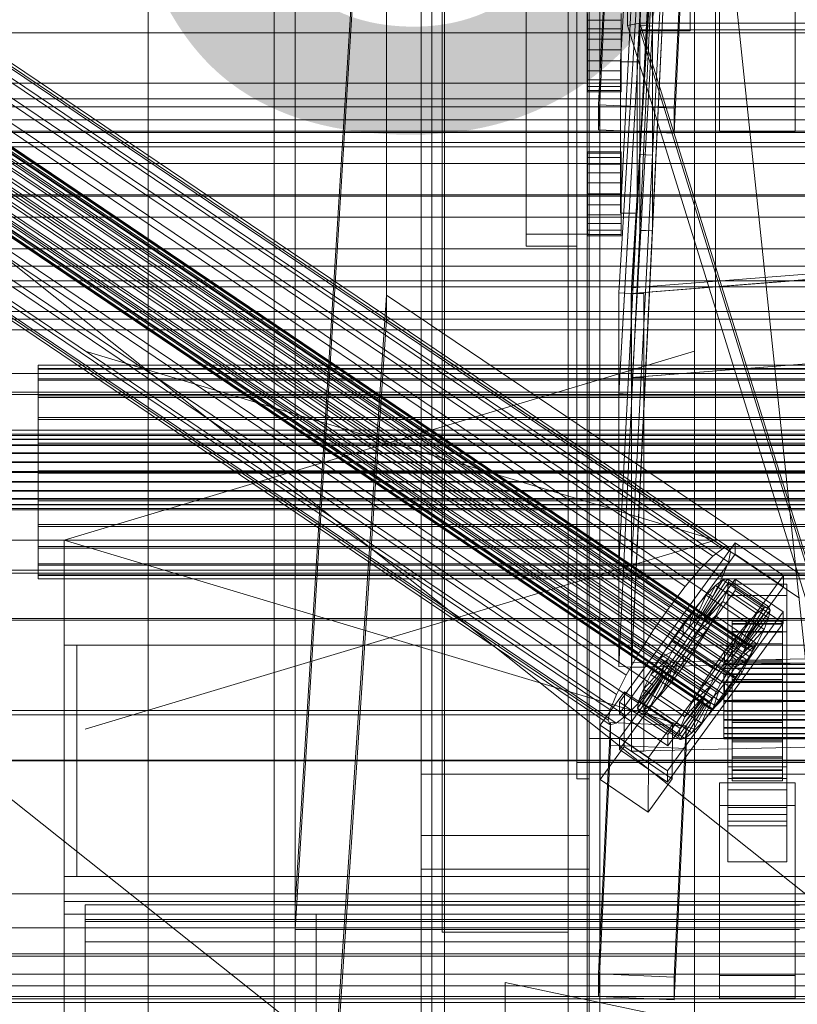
# Model space of a CAD drawing. Header units: millimetres. Extents: x -2233 to 61924, y -68080 to 6847.
# Tile 52 of 256: x -316 to -130, y -35410 to -35176. Entities that reach past the tile are written whole.
import ezdxf

# ---------------------------------------------------------------- set-up
doc = ezdxf.new("R2010")
doc.units = ezdxf.units.MM
for name, color, linetype, lineweight in [('COTAS_O', 1, 'Continuous', 0), ('COTAS_P', 1, 'Continuous', 0), ('frontal_bajante_movil', 7, 'Continuous', 0), ('frontal_briquetadora', 7, 'Continuous', 0), ('frontal_C01', 7, 'Continuous', 0), ('frontal_C02', 7, 'Continuous', 0), ('frontal_C03', 7, 'Continuous', 0), ('frontal_C05', 7, 'Continuous', 0), ('frontal_mix-C02', 7, 'Continuous', 0), ('frontal_secador', 7, 'Continuous', 0)]:
    doc.layers.add(name, color=color, linetype=linetype, lineweight=lineweight)
doc.dimstyles.new('R19_100', dxfattribs={"dimtxt": 250, "dimasz": 150, "dimexe": 150, "dimexo": 80, "dimgap": 100, "dimtad": 1, "dimtih": 1, "dimtoh": 1, "dimdsep": 46, "dimcen": 0.09, "dimadec": 0, "dimazin": 0, "dimtfac": 1, "dimtdec": 4, "dimtofl": 0, "dimtmove": 0, "dimatfit": 3, "dimfxl": 1, "dimtolj": 1, "dimtzin": 0, "dimarcsym": 0})

# ---------------------------------------------------------------- blocks, each defined once
blk = doc.blocks.new('DIM_R27_48')
at = {"layer": 'COTAS_P'}
for p, q in [((-1750, -34600), (-1600, -34555)), ((2600, -34600), (2450, -34555)), ((-1750, -35500), (-1750, -34600)), ((-1750, -34600), (2600, -34600)), ((-1750, -34600), (-1600, -34645)), ((2600, -34600), (2450, -34645)), ((2600, -35500), (2600, -34600))]:
    blk.add_line(p, q, dxfattribs=at)
blk.add_text('4350 P', height=250, dxfattribs=at).set_placement((425, -34500))
blk = doc.blocks.new('DIM_R27_50')
at = {"layer": 'COTAS_P'}
for p, q in [((1705.78, -34504.95), (1551.9, -34475.9)), ((-194.22, -34704.95), (1705.78, -34504.95)), ((1705.78, -34504.95), (1561.32, -34565.4)), ((1800, -35400), (1705.78, -34504.95)), ((-194.22, -34704.95), (-49.75, -34644.49)), ((-100, -35600), (-194.22, -34704.95)), ((-194.22, -34704.95), (-40.33, -34734))]:
    blk.add_line(p, q, dxfattribs=at)
blk.add_text('1910.5 P', height=250, rotation=6.009, dxfattribs=at).set_placement((745.32, -34505.49))
blk = doc.blocks.new('DIM_R27_54')
at = {"layer": 'COTAS_O'}
for p, q in [((-1850, -34600), (-1850, -35300)), ((-150, -34600), (-150, -35300)), ((-1850, -35300), (-1700, -35255)), ((-150, -35300), (-300, -35255)), ((-150, -35300), (-1850, -35300)), ((-1850, -35300), (-1700, -35345)), ((-150, -35300), (-300, -35345))]:
    blk.add_line(p, q, dxfattribs=at)
blk.add_text('1700 O', height=250, rotation=180, dxfattribs=at).set_placement((-1000, -35400))
blk = doc.blocks.new('DIM_R27_58')
at = {"layer": 'COTAS_O'}
for p, q in [((-1480, -35300), (-1330, -35255)), ((490, -35300), (340, -35255)), ((-1480, -36000), (-1480, -35300)), ((-1480, -35300), (490, -35300)), ((-1480, -35300), (-1330, -35345)), ((490, -35300), (340, -35345)), ((490, -36000), (490, -35300))]:
    blk.add_line(p, q, dxfattribs=at)
blk.add_text('1970 O', height=250, dxfattribs=at).set_placement((-495, -35200))
blk = doc.blocks.new('DIM_R27_60')
at = {"layer": 'COTAS_O'}
for p, q in [((-1400, -35300), (-1250, -35255)), ((1400, -35300), (1250, -35255)), ((-1400, -36000), (-1400, -35300)), ((-1400, -35300), (1400, -35300)), ((-1400, -35300), (-1250, -35345)), ((1400, -35300), (1250, -35345)), ((1400, -36000), (1400, -35300))]:
    blk.add_line(p, q, dxfattribs=at)
blk.add_text('2800 O', height=250, dxfattribs=at).set_placement((0, -35200))
blk = doc.blocks.new('DIM_R27_61')
at = {"layer": 'COTAS_P'}
for p, q in [((-305, -34680), (395, -34680)), ((395, -34680), (350, -34830)), ((395, -36000), (395, -34680)), ((395, -34680), (440, -34830)), ((395, -36000), (350, -35850)), ((395, -36000), (440, -35850)), ((-305, -36000), (395, -36000))]:
    blk.add_line(p, q, dxfattribs=at)
blk.add_text('1320 P', height=250, rotation=90, dxfattribs=at).set_placement((295, -35340))
blk = doc.blocks.new('DIM_R27_62')
at = {"layer": 'COTAS_P'}
for p, q in [((-305, -35300), (-155, -35255)), ((345, -35300), (195, -35255)), ((-305, -36000), (-305, -35300)), ((-305, -35300), (345, -35300)), ((-305, -35300), (-155, -35345)), ((345, -35300), (195, -35345)), ((345, -36000), (345, -35300))]:
    blk.add_line(p, q, dxfattribs=at)
blk.add_text('650 P', height=250, dxfattribs=at).set_placement((20, -35200))

msp = doc.modelspace()

# ---------------------------------------------------------------- linework, layer by layer
at = {"layer": 'frontal_bajante_movil'}
for p, q in [((-195, -35227.232), (-195, -34680)), ((-183, -34680), (-183, -35227.232)), ((-180, -35227.232), (-180, -34680)), ((-195, -34682.819), (-195, -35230.051)), ((-183, -35230.051), (-183, -34682.819)), ((-215, -35355.689), (-215, -34808.457)), ((-185, -34808.457), (-185, -35355.689)), ((-183, -35356.81), (-183, -34809.578)), ((-180, -34809.578), (-180, -35356.81)), ((-215, -34846.045), (-215, -35393.277)), ((-185, -35393.277), (-185, -34846.045)), ((-220, -35775), (-220, -34903.821)), ((-180, -35775), (-180, -34903.821)), ((-170.939, -34903.924), (-170.939, -35177.54)), ((-168, -35176.975), (-168, -34903.359)), ((-168, -34905.239), (-168, -35178.855)), ((-156, -35178.855), (-156, -34905.239)), ((-285, -35775), (-285, -35000)), ((-255, -35775), (-255, -35000)), ((-180, -35347.232), (-180, -35159.121)), ((-183, -35352.87), (-183, -35164.759)), ((-180, -35164.759), (-180, -35352.87)), ((-183, -35167.578), (-183, -35355.689)), ((-168, -35176.975), (-170.939, -35177.54)), ((-170.939, -35177.54), (-82.939, -35460.565)), ((-168, -35176.036), (-168, -35178.855)), ((-80, -35460), (-168, -35176.975)), ((208, -35176.975), (-168, -35176.975)), ((-168, -35178.586), (-168, -35176.975)), ((-156, -35176.036), (-156, -35178.855)), ((-168, -35178.586), (208, -35178.586)), ((-80, -35461.611), (-168, -35178.586)), ((-168, -35178.855), (-156, -35178.855)), ((-183, -35227.232), (-195, -35227.232)), ((-195, -35227.232), (-195, -35230.051)), ((-183, -35227.232), (-183, -35356.81)), ((-183, -35227.232), (-180, -35227.232)), ((-183, -35227.232), (-183, -35230.051)), ((-180, -35356.81), (-180, -35227.232)), ((-195, -35230.051), (-183, -35230.051)), ((-305, -35325), (-302, -35325)), ((-305, -35380), (-305, -35325)), ((-305, -35325), (345, -35325)), ((-305, -35325), (-185, -35325)), ((-302, -35380), (-302, -35325)), ((-185, -35380), (-185, -35325)), ((220, -35347.232), (-180, -35347.232)), ((-180, -35347.232), (-180, -35352.87)), ((223, -35352.87), (-183, -35352.87)), ((-183, -35352.87), (-183, -35355.689)), ((-180, -35352.87), (220, -35352.87)), ((-220, -35355.701), (-220, -35370.259)), ((-220, -35378.259), (-220, -35355.701)), ((-220, -35355.701), (-180, -35355.701)), ((-185, -35355.689), (-215, -35355.689)), ((-215, -35355.689), (-215, -35393.277)), ((-185, -35355.689), (-185, -35393.277)), ((-183, -35355.689), (223, -35355.689)), ((-180, -35370.259), (-180, -35355.701)), ((-180, -35355.701), (-180, -35378.259)), ((-183, -35356.81), (-180, -35356.81)), ((-220, -35370.259), (-220, -35378.259)), ((-220, -35370.259), (-180, -35370.259)), ((-180, -35378.259), (-180, -35370.259)), ((-220, -35378.259), (-180, -35378.259)), ((-220, -35775), (-220, -35378.259)), ((-180, -35775), (-180, -35378.259)), ((-305, -35380), (345, -35380)), ((-305, -35386), (-305, -35380)), ((-305, -35380), (-302, -35380)), ((-305, -35380), (-185, -35380)), ((-305, -35386), (345, -35386)), ((-305, -35389), (-305, -35386)), ((-305, -35389), (345, -35389)), ((-285, -35389), (-245, -35389)), ((-285, -35429), (-285, -35389)), ((-245, -35389), (285, -35389)), ((-245, -35429), (-245, -35389)), ((-215, -35393.277), (-185, -35393.277))]:
    msp.add_line(p, q, dxfattribs=at)
at = {"layer": 'frontal_briquetadora'}
for p, q in [((-674.804, -34950), (340, -35756.525)), ((-720.639, -35041.307), (340, -35884.261))]:
    msp.add_line(p, q, dxfattribs=at)
at = {"layer": 'frontal_C01'}
for p, q in [((-250, -33373.251), (-250, -35948.844)), ((-250, -35953.656), (-250, -33378.064)), ((-228.298, -34979.106), (-228.298, -35241.719)), ((-228.298, -35247.5), (-228.298, -34984.887)), ((-185, -35386.852), (-185, -34985.956)), ((-155, -34985.956), (-155, -35386.852)), ((-185, -34991.348), (-185, -35392.244)), ((-155, -35392.244), (-155, -34991.348)), ((-185, -35463.692), (-185, -35062.328)), ((-155, -35062.328), (-155, -35463.692)), ((-185, -35067.72), (-185, -35469.085)), ((-155, -35469.085), (-155, -35067.72)), ((-332.629, -35177.699), (-148.32, -35302.034)), ((-331.181, -35177.349), (-146.872, -35301.684)), ((-334.938, -35179.464), (-150.629, -35303.799)), ((-330.692, -35178.439), (-146.383, -35302.774)), ((-357.415, -35182.873), (-143.617, -35327.102)), ((-356.348, -35181.789), (-142.549, -35326.017)), ((-355.53, -35181.164), (-141.731, -35325.392)), ((-355.022, -35182.296), (-141.224, -35326.524)), ((-355.017, -35181.04), (-141.218, -35325.268)), ((-354.844, -35181.426), (-141.045, -35325.654)), ((-337.95, -35182.524), (-153.641, -35306.859)), ((-331.197, -35180.894), (-146.887, -35305.229)), ((-358.659, -35184.343), (-144.861, -35328.571)), ((-356.363, -35185.221), (-142.565, -35329.449)), ((-355.541, -35183.59), (-141.742, -35327.818)), ((-332.659, -35184.547), (-148.35, -35308.882)), ((-146.196, -35330.325), (-359.995, -35186.097)), ((-357.434, -35187.076), (-143.635, -35331.305)), ((-341.461, -35186.671), (-157.152, -35311.006)), ((-361.332, -35188.017), (-147.533, -35332.245)), ((-358.68, -35189.031), (-144.881, -35333.259)), ((-334.981, -35189.149), (-150.672, -35313.483)), ((-363.648, -35191.827), (-149.85, -35336.055)), ((-362.578, -35189.971), (-148.779, -35334.199)), ((-360.017, -35190.95), (-146.218, -35335.179)), ((-160.922, -35315.957), (-345.231, -35191.622)), ((-364.471, -35193.457), (-150.672, -35337.686)), ((-362.596, -35194.174), (-148.798, -35338.402)), ((-361.352, -35192.705), (-147.554, -35336.933)), ((-338.003, -35194.386), (-153.694, -35318.72)), ((-365.168, -35195.621), (-151.369, -35339.85)), ((-364.995, -35196.008), (-151.196, -35340.236)), ((-364.989, -35194.752), (-151.191, -35338.98)), ((-364.482, -35195.884), (-150.683, -35340.112)), ((-363.664, -35195.258), (-149.865, -35339.487)), ((-349.002, -35197.04), (-164.693, -35321.375)), ((-341.52, -35199.901), (-157.211, -35324.236)), ((-352.519, -35202.555), (-168.21, -35326.89)), ((430, -35205.382), (-430, -35205.382)), ((-345.291, -35205.319), (-160.982, -35329.653)), ((-355.541, -35207.792), (-171.232, -35332.127)), ((430, -35210.382), (-430, -35210.382)), ((-349.061, -35210.27), (-164.752, -35334.605)), ((-357.863, -35212.394), (-173.554, -35336.729)), ((-352.572, -35214.417), (-168.263, -35338.752)), ((-359.326, -35216.047), (-175.016, -35340.381)), ((-355.584, -35217.477), (-171.275, -35341.812)), ((-359.83, -35218.502), (-175.521, -35342.836)), ((-359.341, -35219.592), (-175.032, -35343.926)), ((-357.893, -35219.242), (-173.584, -35343.577)), ((-228.298, -35241.719), (-250, -35565.195)), ((-130, -35308.031), (-228.298, -35241.719)), ((-228.298, -35241.719), (-228.298, -35247.5)), ((-250, -35570.976), (-228.298, -35247.5)), ((-228.298, -35247.5), (-130, -35313.812)), ((-311.15, -35259.328), (-311.15, -35258.389)), ((-311.15, -35258.389), (-311.15, -35259.18)), ((-311.15, -35258.389), (311.15, -35258.389)), ((-311.15, -35259.18), (-311.15, -35261.649)), ((-311.15, -35259.18), (311.15, -35259.18)), ((-311.15, -35261.933), (-311.15, -35259.328)), ((-311.15, -35259.328), (311.15, -35259.328)), ((430, -35260.382), (-430, -35260.382)), ((-311.15, -35261.649), (-311.15, -35265.626)), ((-311.15, -35261.649), (311.15, -35261.649)), ((-311.15, -35266.029), (-311.15, -35261.933)), ((-311.15, -35261.933), (311.15, -35261.933)), ((430, -35265.382), (-430, -35265.382)), ((-311.15, -35265.626), (-311.15, -35270.841)), ((-311.15, -35265.626), (311.15, -35265.626)), ((-311.15, -35271.334), (-311.15, -35266.029)), ((-311.15, -35266.029), (311.15, -35266.029)), ((-311.15, -35270.841), (-311.15, -35276.939)), ((-311.15, -35270.841), (311.15, -35270.841)), ((-311.15, -35277.488), (-311.15, -35271.334)), ((-311.15, -35271.334), (311.15, -35271.334)), ((-440, -35274.788), (440, -35274.788)), ((-440, -35275.068), (440, -35275.068)), ((-440, -35275.12), (440, -35275.12)), ((-440, -35275.943), (440, -35275.943)), ((-440, -35276.044), (440, -35276.044)), ((-440, -35277.352), (440, -35277.352)), ((-440, -35277.495), (440, -35277.495)), ((-311.15, -35276.939), (-311.15, -35283.503)), ((311.15, -35276.939), (-311.15, -35276.939)), ((-311.15, -35284.071), (-311.15, -35277.488)), ((-311.15, -35277.488), (311.15, -35277.488)), ((-440, -35279.2), (440, -35279.2)), ((-440, -35279.374), (440, -35279.374)), ((440, -35281.36), (-440, -35281.36)), ((-440, -35281.555), (440, -35281.555)), ((-311.15, -35283.503), (-311.15, -35290.086)), ((-311.15, -35283.503), (311.15, -35283.503)), ((-440, -35283.686), (440, -35283.686)), ((-440, -35283.888), (440, -35283.888)), ((-311.15, -35290.635), (-311.15, -35284.071)), ((-311.15, -35284.071), (311.15, -35284.071)), ((-440, -35286.019), (440, -35286.019)), ((-440, -35286.213), (440, -35286.213)), ((-440, -35288.199), (440, -35288.199)), ((-440, -35288.374), (440, -35288.374)), ((-440, -35290.079), (440, -35290.079)), ((-440, -35290.222), (440, -35290.222)), ((-311.15, -35290.086), (-311.15, -35296.24)), ((-311.15, -35290.086), (311.15, -35290.086)), ((-311.15, -35296.732), (-311.15, -35290.635)), ((-311.15, -35290.635), (311.15, -35290.635)), ((-440, -35291.53), (440, -35291.53)), ((-440, -35291.631), (440, -35291.631)), ((-440, -35292.454), (440, -35292.454)), ((-440, -35292.506), (440, -35292.506)), ((-440, -35292.786), (440, -35292.786)), ((-311.15, -35296.24), (-311.15, -35301.545)), ((-311.15, -35296.24), (311.15, -35296.24)), ((-311.15, -35301.947), (-311.15, -35296.732)), ((-311.15, -35296.732), (311.15, -35296.732)), ((-311.15, -35301.545), (-311.15, -35305.64)), ((-311.15, -35301.545), (311.15, -35301.545)), ((-311.15, -35305.925), (-311.15, -35301.947)), ((-311.15, -35301.947), (311.15, -35301.947)), ((-172.809, -35338.517), (-145.277, -35300.663)), ((-150.629, -35303.799), (-148.32, -35302.034)), ((-148.32, -35302.034), (-146.872, -35301.684)), ((-146.872, -35301.684), (-146.383, -35302.774)), ((-145.289, -35303.359), (-145.277, -35300.663)), ((-145.277, -35300.663), (-133.809, -35308.399)), ((-145.289, -35303.359), (-172.821, -35341.213)), ((-153.641, -35306.859), (-150.629, -35303.799)), ((-146.383, -35302.774), (-146.887, -35305.229)), ((-133.821, -35311.095), (-145.289, -35303.359)), ((-311.15, -35305.64), (-311.15, -35308.246)), ((-311.15, -35305.64), (311.15, -35305.64)), ((-311.15, -35308.394), (-311.15, -35305.925)), ((-311.15, -35305.925), (311.15, -35305.925)), ((-157.152, -35311.006), (-153.641, -35306.859)), ((-146.887, -35305.229), (-148.35, -35308.882)), ((-450, -35307.834), (450, -35307.834)), ((-311.15, -35308.246), (-311.15, -35309.185)), ((-311.15, -35308.246), (311.15, -35308.246)), ((-311.15, -35309.185), (-311.15, -35308.394)), ((-311.15, -35308.394), (311.15, -35308.394)), ((-311.15, -35309.185), (311.15, -35309.185)), ((-172.847, -35347.145), (-145.315, -35309.29)), ((-133.809, -35308.399), (-161.341, -35346.253)), ((-152.686, -35317.532), (-147.143, -35309.216)), ((-148.35, -35308.882), (-150.672, -35313.483)), ((-147.143, -35309.216), (-148.226, -35309.478)), ((-147.143, -35309.216), (-137.313, -35315.847)), ((-146.777, -35310.032), (-147.143, -35309.216)), ((-145.327, -35311.986), (-145.315, -35309.29)), ((-145.315, -35309.29), (-133.847, -35317.027)), ((-133.809, -35308.399), (-133.821, -35311.095)), ((-161.353, -35348.949), (-133.821, -35311.095)), ((-160.922, -35315.957), (-157.152, -35311.006)), ((-154.017, -35318.281), (-149.953, -35310.798)), ((-153.199, -35317.656), (-148.226, -35309.478)), ((-152.513, -35317.918), (-146.777, -35310.032)), ((-149.953, -35310.798), (-152.207, -35313.087)), ((-148.226, -35309.478), (-149.953, -35310.798)), ((-149.953, -35310.798), (-140.123, -35317.429)), ((-148.226, -35309.478), (-138.396, -35316.109)), ((-147.155, -35311.868), (-146.777, -35310.032)), ((-147, -35313.157), (-147, -35310.461)), ((-147, -35310.461), (-133, -35310.461)), ((-147, -35356.683), (-147, -35310.461)), ((-146.777, -35310.032), (-136.948, -35316.663)), ((-133, -35310.461), (-133, -35313.157)), ((-133, -35310.461), (-133, -35356.683)), ((-145.327, -35311.986), (-172.859, -35349.841)), ((-155.085, -35319.365), (-152.207, -35313.087)), ((-152.207, -35313.087), (-154.833, -35316.189)), ((-150.672, -35313.483), (-153.694, -35318.72)), ((-152.692, -35318.788), (-147.155, -35311.868)), ((-152.207, -35313.087), (-142.377, -35319.718)), ((-148.249, -35314.6), (-147.155, -35311.868)), ((-147.155, -35311.868), (-137.325, -35318.499)), ((-133, -35313.157), (-147, -35313.157)), ((-147, -35313.157), (-147, -35359.38)), ((-133.859, -35319.723), (-145.327, -35311.986)), ((-133, -35359.38), (-133, -35313.157)), ((-164.693, -35321.375), (-160.922, -35315.957)), ((-154.833, -35316.189), (-157.653, -35319.893)), ((-156.329, -35320.835), (-154.833, -35316.189)), ((-154.833, -35316.189), (-145.003, -35322.821)), ((-153.21, -35320.082), (-148.249, -35314.6)), ((-149.985, -35318.043), (-148.249, -35314.6)), ((-148.249, -35314.6), (-138.419, -35321.232)), ((-138.396, -35316.109), (-143.369, -35324.287)), ((-137.313, -35315.847), (-142.856, -35324.163)), ((-140.123, -35317.429), (-138.396, -35316.109)), ((-138.396, -35316.109), (-137.313, -35315.847)), ((-137.313, -35315.847), (-136.948, -35316.663)), ((450, -35318.618), (-450, -35318.618)), ((-133.847, -35317.027), (-161.379, -35354.881)), ((-153.694, -35318.72), (-157.211, -35324.236)), ((-155.085, -35319.365), (-154.017, -35318.281)), ((-154.033, -35321.713), (-149.985, -35318.043)), ((-154.017, -35318.281), (-153.199, -35317.656)), ((-144.188, -35324.912), (-154.017, -35318.281)), ((-152.692, -35318.788), (-153.21, -35320.082)), ((-153.199, -35317.656), (-152.686, -35317.532)), ((-143.369, -35324.287), (-153.199, -35317.656)), ((-152.513, -35317.918), (-152.692, -35318.788)), ((-142.862, -35325.419), (-152.692, -35318.788)), ((-142.856, -35324.163), (-152.686, -35317.532)), ((-152.686, -35317.532), (-152.513, -35317.918)), ((-142.683, -35324.549), (-152.513, -35317.918)), ((-152.246, -35321.96), (-149.985, -35318.043)), ((-149.985, -35318.043), (-140.156, -35324.674)), ((-140.123, -35317.429), (-144.188, -35324.912)), ((-137.325, -35318.499), (-142.862, -35325.419)), ((-136.948, -35316.663), (-142.683, -35324.549)), ((-142.377, -35319.718), (-140.123, -35317.429)), ((-137.325, -35318.499), (-138.419, -35321.232)), ((-136.948, -35316.663), (-137.325, -35318.499)), ((-133.847, -35317.027), (-133.859, -35319.723)), ((-161.391, -35357.577), (-133.859, -35319.723)), ((-157.653, -35319.893), (-160.474, -35323.946)), ((-157.653, -35319.893), (-157.665, -35322.589)), ((-157.665, -35322.589), (-156.329, -35320.835)), ((-147.823, -35326.524), (-157.653, -35319.893)), ((-156.329, -35320.835), (-155.085, -35319.365)), ((-146.499, -35327.466), (-156.329, -35320.835)), ((-145.255, -35325.997), (-155.085, -35319.365)), ((-153.21, -35320.082), (-154.033, -35321.713)), ((-143.38, -35326.713), (-153.21, -35320.082)), ((-147, -35321.785), (-147, -35319.089)), ((-147, -35319.089), (-133, -35319.089)), ((-147, -35365.311), (-147, -35319.089)), ((-146, -35329.272), (-146, -35319.272)), ((-146, -35319.272), (-146, -35319.865)), ((-146, -35319.272), (-134, -35319.272)), ((-146, -35319.975), (-146, -35319.272)), ((-146, -35329.552), (-146, -35319.865)), ((-146, -35319.865), (-146, -35321.711)), ((-146, -35319.865), (-134, -35319.865)), ((-146, -35329.604), (-146, -35319.975)), ((-146, -35319.975), (-134, -35319.975)), ((-146, -35321.924), (-146, -35319.975)), ((-142.377, -35319.718), (-145.255, -35325.997)), ((-145.003, -35322.821), (-142.377, -35319.718)), ((-134, -35319.865), (-134, -35319.272)), ((-134, -35319.272), (-134, -35329.272)), ((-134, -35319.272), (-134, -35319.975)), ((-134, -35321.711), (-134, -35319.865)), ((-134, -35319.865), (-134, -35329.552)), ((-134, -35319.975), (-134, -35329.604)), ((-134, -35319.975), (-134, -35321.924)), ((-133, -35319.089), (-133, -35321.785)), ((-133, -35319.089), (-133, -35365.311)), ((-168.21, -35326.89), (-164.693, -35321.375)), ((-159.001, -35324.509), (-157.665, -35322.589)), ((-157.665, -35322.589), (-147.835, -35329.22)), ((-154.033, -35321.713), (-155.103, -35323.568)), ((-155.103, -35323.568), (-152.246, -35321.96)), ((-154.877, -35326.086), (-152.246, -35321.96)), ((-144.203, -35328.344), (-154.033, -35321.713)), ((-152.246, -35321.96), (-142.416, -35328.591)), ((-147.823, -35326.524), (-145.003, -35322.821)), ((-133, -35321.785), (-147, -35321.785)), ((-147, -35321.785), (-147, -35368.007)), ((-145.003, -35322.821), (-146.499, -35327.466)), ((-146, -35330.427), (-146, -35321.711)), ((-146, -35321.711), (-146, -35324.687)), ((-146, -35321.711), (-134, -35321.711)), ((-146, -35330.528), (-146, -35321.924)), ((-146, -35321.924), (-134, -35321.924)), ((-146, -35324.987), (-146, -35321.924)), ((-138.419, -35321.232), (-143.38, -35326.713)), ((-138.419, -35321.232), (-140.156, -35324.674)), ((-134, -35324.687), (-134, -35321.711)), ((-134, -35321.711), (-134, -35330.427)), ((-134, -35321.924), (-134, -35330.528)), ((-134, -35321.924), (-134, -35324.987)), ((-133, -35368.007), (-133, -35321.785)), ((-160.474, -35323.946), (-163.105, -35328.071)), ((-157.211, -35324.236), (-160.982, -35329.653)), ((-159.001, -35324.509), (-160.474, -35323.946)), ((-160.474, -35323.946), (-150.644, -35330.577)), ((-160.247, -35326.463), (-159.001, -35324.509)), ((-149.171, -35331.14), (-159.001, -35324.509)), ((-156.35, -35325.522), (-157.686, -35327.442)), ((-155.103, -35323.568), (-156.35, -35325.522)), ((-156.35, -35325.522), (-154.877, -35326.086)), ((-146.52, -35332.154), (-156.35, -35325.522)), ((-145.274, -35330.199), (-155.103, -35323.568)), ((-146, -35331.836), (-146, -35324.687)), ((-146, -35324.687), (-146, -35328.588)), ((-146, -35324.687), (-134, -35324.687)), ((-146, -35331.979), (-146, -35324.987)), ((-146, -35324.987), (-134, -35324.987)), ((-146, -35328.956), (-146, -35324.987)), ((-144.188, -35324.912), (-145.255, -35325.997)), ((-140.156, -35324.674), (-144.203, -35328.344)), ((-143.369, -35324.287), (-144.188, -35324.912)), ((-143.38, -35326.713), (-142.862, -35325.419)), ((-142.856, -35324.163), (-143.369, -35324.287)), ((-142.862, -35325.419), (-142.683, -35324.549)), ((-142.683, -35324.549), (-142.856, -35324.163)), ((-142.549, -35326.017), (-141.731, -35325.392)), ((-140.156, -35324.674), (-142.416, -35328.591)), ((-141.731, -35325.392), (-141.218, -35325.268)), ((-141.045, -35325.654), (-141.224, -35326.524)), ((-141.218, -35325.268), (-141.045, -35325.654)), ((-134, -35328.588), (-134, -35324.687)), ((-134, -35324.687), (-134, -35331.836)), ((-134, -35324.987), (-134, -35331.979)), ((-134, -35324.987), (-134, -35328.956)), ((-171.232, -35332.127), (-168.21, -35326.89)), ((-163.105, -35328.071), (-165.365, -35331.989)), ((-160.247, -35326.463), (-163.105, -35328.071)), ((-163.105, -35328.071), (-153.275, -35334.702)), ((-161.318, -35328.319), (-160.247, -35326.463)), ((-150.417, -35333.094), (-160.247, -35326.463)), ((-157.686, -35327.442), (-159.022, -35329.196)), ((-157.698, -35330.138), (-154.877, -35326.086)), ((-157.686, -35327.442), (-157.698, -35330.138)), ((-147.856, -35334.073), (-157.686, -35327.442)), ((-154.877, -35326.086), (-145.047, -35332.717)), ((-150.644, -35330.577), (-147.823, -35326.524)), ((-147.835, -35329.22), (-147.823, -35326.524)), ((-146.499, -35327.466), (-147.835, -35329.22)), ((-145.255, -35325.997), (-146.499, -35327.466)), ((-144.861, -35328.571), (-143.617, -35327.102)), ((-144.203, -35328.344), (-143.38, -35326.713)), ((-143.617, -35327.102), (-142.549, -35326.017)), ((-141.742, -35327.818), (-142.565, -35329.449)), ((-141.224, -35326.524), (-141.742, -35327.818)), ((-162.14, -35329.949), (-167.102, -35335.431)), ((-161.318, -35328.319), (-165.365, -35331.989)), ((-160.982, -35329.653), (-164.752, -35334.605)), ((-162.659, -35331.243), (-162.14, -35329.949)), ((-162.14, -35329.949), (-161.318, -35328.319)), ((-152.311, -35336.58), (-162.14, -35329.949)), ((-151.488, -35334.95), (-161.318, -35328.319)), ((-159.022, -35329.196), (-160.518, -35333.842)), ((-160.518, -35333.842), (-157.698, -35330.138)), ((-159.022, -35329.196), (-160.266, -35330.666)), ((-149.192, -35335.828), (-159.022, -35329.196)), ((-157.698, -35330.138), (-147.868, -35336.769)), ((-147.835, -35329.22), (-149.171, -35331.14)), ((-148, -35329.604), (-148, -35329.272)), ((-148, -35329.272), (-148, -35329.552)), ((-148, -35329.272), (148, -35329.272)), ((-148, -35329.552), (-148, -35330.427)), ((-148, -35329.552), (148, -35329.552)), ((-148, -35330.528), (-148, -35329.604)), ((-148, -35329.604), (148, -35329.604)), ((-148, -35330.427), (-148, -35331.836)), ((-148, -35330.427), (148, -35330.427)), ((-148, -35331.979), (-148, -35330.528)), ((-148, -35330.528), (148, -35330.528)), ((-147.533, -35332.245), (-146.196, -35330.325)), ((-146.52, -35332.154), (-145.274, -35330.199)), ((-146.196, -35330.325), (-144.861, -35328.571)), ((-146, -35333.684), (-146, -35328.588)), ((-146, -35328.588), (-146, -35333.148)), ((-146, -35328.588), (-134, -35328.588)), ((-146, -35333.859), (-146, -35328.956)), ((-146, -35328.956), (-134, -35328.956)), ((-146, -35333.559), (-146, -35328.956)), ((-146, -35329.552), (-146, -35329.272)), ((-134, -35329.272), (-146, -35329.272)), ((-146, -35329.272), (-146, -35329.604)), ((-146, -35330.427), (-146, -35329.552)), ((-134, -35329.552), (-146, -35329.552)), ((-134, -35329.604), (-146, -35329.604)), ((-146, -35329.604), (-146, -35330.528)), ((-146, -35331.836), (-146, -35330.427)), ((-134, -35330.427), (-146, -35330.427)), ((-134, -35330.528), (-146, -35330.528)), ((-146, -35330.528), (-146, -35331.979)), ((-145.274, -35330.199), (-144.203, -35328.344)), ((-142.416, -35328.591), (-145.274, -35330.199)), ((-142.416, -35328.591), (-145.047, -35332.717)), ((-142.565, -35329.449), (-143.635, -35331.305)), ((-134, -35333.148), (-134, -35328.588)), ((-134, -35328.588), (-134, -35333.684)), ((-134, -35328.956), (-134, -35333.859)), ((-134, -35328.956), (-134, -35333.559)), ((-134, -35329.272), (-134, -35329.552)), ((-134, -35329.604), (-134, -35329.272)), ((-134, -35329.552), (-134, -35330.427)), ((-134, -35330.528), (-134, -35329.604)), ((-134, -35330.427), (-134, -35331.836)), ((-134, -35331.979), (-134, -35330.528)), ((-173.554, -35336.729), (-171.232, -35332.127)), ((-162.837, -35332.113), (-168.573, -35340)), ((-162.664, -35332.499), (-168.208, -35340.815)), ((-162.659, -35331.243), (-168.196, -35338.163)), ((-162.151, -35332.376), (-167.125, -35340.554)), ((-165.365, -35331.989), (-167.102, -35335.431)), ((-161.333, -35331.75), (-165.397, -35339.233)), ((-165.365, -35331.989), (-155.535, -35338.62)), ((-160.266, -35330.666), (-163.144, -35336.944)), ((-162.837, -35332.113), (-162.659, -35331.243)), ((-162.664, -35332.499), (-162.837, -35332.113)), ((-153.008, -35338.744), (-162.837, -35332.113)), ((-162.151, -35332.376), (-162.664, -35332.499)), ((-152.835, -35339.131), (-162.664, -35332.499)), ((-152.829, -35337.875), (-162.659, -35331.243)), ((-161.333, -35331.75), (-162.151, -35332.376)), ((-152.321, -35339.007), (-162.151, -35332.376)), ((-160.266, -35330.666), (-161.333, -35331.75)), ((-151.503, -35338.381), (-161.333, -35331.75)), ((-150.436, -35337.297), (-160.266, -35330.666)), ((-153.275, -35334.702), (-150.644, -35330.577)), ((-150.644, -35330.577), (-149.171, -35331.14)), ((-149.171, -35331.14), (-150.417, -35333.094)), ((-148.779, -35334.199), (-147.533, -35332.245)), ((-148, -35331.836), (-148, -35333.684)), ((-148, -35331.836), (148, -35331.836)), ((-148, -35333.859), (-148, -35331.979)), ((-148, -35331.979), (148, -35331.979)), ((-145.047, -35332.717), (-147.868, -35336.769)), ((-147.856, -35334.073), (-146.52, -35332.154)), ((-145.047, -35332.717), (-146.52, -35332.154)), ((-146, -35333.684), (-146, -35331.836)), ((-134, -35331.836), (-146, -35331.836)), ((-134, -35331.979), (-146, -35331.979)), ((-146, -35331.979), (-146, -35333.859)), ((-143.635, -35331.305), (-144.881, -35333.259)), ((-134, -35331.836), (-134, -35333.684)), ((-134, -35333.859), (-134, -35331.979)), ((-164.752, -35334.605), (-168.263, -35338.752)), ((-163.144, -35336.944), (-160.518, -35333.842)), ((-160.518, -35333.842), (-150.688, -35340.473)), ((-155.535, -35338.62), (-153.275, -35334.702)), ((-155.535, -35338.62), (-151.488, -35334.95)), ((-153.275, -35334.702), (-150.417, -35333.094)), ((-151.488, -35334.95), (-152.311, -35336.58)), ((-150.417, -35333.094), (-151.488, -35334.95)), ((-149.85, -35336.055), (-148.779, -35334.199)), ((-149.192, -35335.828), (-147.856, -35334.073)), ((-148, -35333.684), (-148, -35335.845)), ((-148, -35333.684), (148, -35333.684)), ((-148, -35336.039), (-148, -35333.859)), ((-148, -35333.859), (148, -35333.859)), ((-147.868, -35336.769), (-147.856, -35334.073)), ((-146.218, -35335.179), (-147.554, -35336.933)), ((-144.881, -35333.259), (-146.218, -35335.179)), ((-146, -35333.148), (-146, -35335.845)), ((-134, -35333.148), (-146, -35333.148)), ((-146, -35333.148), (-146, -35338.058)), ((-146, -35336.039), (-146, -35333.559)), ((-146, -35333.559), (-134, -35333.559)), ((-146, -35338.484), (-146, -35333.559)), ((-146, -35335.845), (-146, -35333.684)), ((-134, -35333.684), (-146, -35333.684)), ((-134, -35333.859), (-146, -35333.859)), ((-146, -35333.859), (-146, -35336.039)), ((-134, -35335.845), (-134, -35333.148)), ((-134, -35338.058), (-134, -35333.148)), ((-134, -35333.559), (-134, -35336.039)), ((-134, -35333.559), (-134, -35338.484)), ((-134, -35333.684), (-134, -35335.845)), ((-134, -35336.039), (-134, -35333.859)), ((-177.394, -35344.017), (-171.658, -35336.131)), ((-175.016, -35340.381), (-173.554, -35336.729)), ((-171.715, -35349.072), (-171.658, -35336.131)), ((-171.658, -35336.131), (-160.19, -35343.867)), ((-167.102, -35335.431), (-168.196, -35338.163)), ((-167.102, -35335.431), (-157.272, -35342.062)), ((-165.397, -35339.233), (-163.144, -35336.944)), ((-163.144, -35336.944), (-153.314, -35343.575)), ((-157.272, -35342.062), (-152.311, -35336.58)), ((-153.314, -35343.575), (-150.436, -35337.297)), ((-152.311, -35336.58), (-152.829, -35337.875)), ((-151.503, -35338.381), (-150.436, -35337.297)), ((-150.688, -35340.473), (-149.192, -35335.828)), ((-147.868, -35336.769), (-150.688, -35340.473)), ((-150.672, -35337.686), (-149.85, -35336.055)), ((-150.436, -35337.297), (-149.192, -35335.828)), ((-147.554, -35336.933), (-148.798, -35338.402)), ((-148, -35335.845), (-148, -35338.17)), ((148, -35335.845), (-148, -35335.845)), ((-148, -35338.372), (-148, -35336.039)), ((-148, -35336.039), (148, -35336.039)), ((-146, -35335.845), (-134, -35335.845)), ((-146, -35338.17), (-146, -35335.845)), ((-134, -35336.039), (-146, -35336.039)), ((-146, -35336.039), (-146, -35338.372)), ((-134, -35335.845), (-134, -35338.17)), ((-134, -35338.372), (-134, -35336.039)), ((-172.809, -35338.517), (-172.821, -35341.213)), ((-161.341, -35346.253), (-172.809, -35338.517)), ((-168.263, -35338.752), (-171.275, -35341.812)), ((-168.196, -35338.163), (-168.573, -35340)), ((-168.196, -35338.163), (-158.366, -35344.794)), ((-167.125, -35340.554), (-165.397, -35339.233)), ((-165.397, -35339.233), (-155.567, -35345.864)), ((-158.743, -35346.631), (-153.008, -35338.744)), ((-158.378, -35347.446), (-152.835, -35339.131)), ((-158.366, -35344.794), (-152.829, -35337.875)), ((-157.295, -35347.185), (-152.321, -35339.007)), ((-157.272, -35342.062), (-155.535, -35338.62)), ((-155.567, -35345.864), (-151.503, -35338.381)), ((-152.829, -35337.875), (-153.008, -35338.744)), ((-153.008, -35338.744), (-152.835, -35339.131)), ((-152.835, -35339.131), (-152.321, -35339.007)), ((-152.321, -35339.007), (-151.503, -35338.381)), ((-151.369, -35339.85), (-151.191, -35338.98)), ((-151.196, -35340.236), (-151.369, -35339.85)), ((-151.191, -35338.98), (-150.672, -35337.686)), ((-149.865, -35339.487), (-150.683, -35340.112)), ((-148.798, -35338.402), (-149.865, -35339.487)), ((-148, -35338.17), (-148, -35340.503)), ((-148, -35338.17), (148, -35338.17)), ((-148, -35340.698), (-148, -35338.372)), ((-148, -35338.372), (148, -35338.372)), ((-146, -35338.17), (-146, -35338.058)), ((-146, -35338.058), (-146, -35342.983)), ((-146, -35338.058), (-134, -35338.058)), ((-146, -35340.503), (-146, -35338.17)), ((-134, -35338.17), (-146, -35338.17)), ((-146, -35338.372), (-146, -35338.484)), ((-134, -35338.372), (-146, -35338.372)), ((-146, -35338.372), (-146, -35340.698)), ((-146, -35338.484), (-134, -35338.484)), ((-146, -35343.394), (-146, -35338.484)), ((-134, -35342.983), (-134, -35338.058)), ((-134, -35338.058), (-134, -35338.17)), ((-134, -35338.17), (-134, -35340.503)), ((-134, -35338.484), (-134, -35338.372)), ((-134, -35340.698), (-134, -35338.372)), ((-134, -35338.484), (-134, -35343.394)), ((450, -35341.538), (-450, -35341.538)), ((-175.521, -35342.836), (-175.016, -35340.381)), ((-171.275, -35341.812), (-173.584, -35343.577)), ((-172.821, -35341.213), (-161.353, -35348.949)), ((-168.573, -35340), (-168.208, -35340.815)), ((-168.573, -35340), (-158.743, -35346.631)), ((-168.208, -35340.815), (-167.125, -35340.554)), ((-168.208, -35340.815), (-158.378, -35347.446)), ((-167.125, -35340.554), (-157.295, -35347.185)), ((-158.366, -35344.794), (-157.272, -35342.062)), ((-150.688, -35340.473), (-153.314, -35343.575)), ((-150.683, -35340.112), (-151.196, -35340.236)), ((-148, -35340.503), (-148, -35342.684)), ((-148, -35340.503), (148, -35340.503)), ((-148, -35342.858), (-148, -35340.698)), ((-148, -35340.698), (148, -35340.698)), ((-146, -35342.684), (-146, -35340.503)), ((-146, -35340.503), (-146, -35342.983)), ((-134, -35340.503), (-146, -35340.503)), ((-146, -35340.698), (-146, -35343.394)), ((-134, -35340.698), (-146, -35340.698)), ((-146, -35340.698), (-146, -35342.858)), ((-134, -35342.983), (-134, -35340.503)), ((-134, -35340.503), (-134, -35342.684)), ((-134, -35343.394), (-134, -35340.698)), ((-134, -35342.858), (-134, -35340.698)), ((-177.811, -35403.162), (-174.943, -35343.373)), ((-177.394, -35344.017), (-177.451, -35356.959)), ((-165.926, -35351.754), (-177.394, -35344.017)), ((-175.032, -35343.926), (-175.521, -35342.836)), ((-173.584, -35343.577), (-175.032, -35343.926)), ((-174.943, -35348.767), (-174.943, -35343.373)), ((-174.943, -35343.373), (-156.962, -35344.173)), ((-160.19, -35343.867), (-165.926, -35351.754)), ((-160.19, -35343.867), (-160.247, -35356.809)), ((-156.962, -35344.173), (-159.83, -35403.962)), ((-156.962, -35344.173), (-156.962, -35349.566)), ((-153.314, -35343.575), (-155.567, -35345.864)), ((-148, -35342.684), (-148, -35344.563)), ((-148, -35342.684), (148, -35342.684)), ((-148, -35344.706), (-148, -35342.858)), ((-148, -35342.858), (148, -35342.858)), ((-148, -35344.563), (-148, -35346.014)), ((-148, -35344.563), (148, -35344.563)), ((-146, -35344.563), (-146, -35342.684)), ((-146, -35342.684), (-146, -35347.586)), ((-134, -35342.684), (-146, -35342.684)), ((-146, -35342.858), (-146, -35347.955)), ((-134, -35342.858), (-146, -35342.858)), ((-146, -35342.858), (-146, -35344.706)), ((-146, -35342.983), (-146, -35347.586)), ((-146, -35342.983), (-134, -35342.983)), ((-146, -35343.394), (-134, -35343.394)), ((-146, -35347.955), (-146, -35343.394)), ((-146, -35346.014), (-146, -35344.563)), ((-146, -35344.563), (-146, -35351.555)), ((-134, -35344.563), (-146, -35344.563)), ((-134, -35347.586), (-134, -35342.684)), ((-134, -35342.684), (-134, -35344.563)), ((-134, -35347.955), (-134, -35342.858)), ((-134, -35344.706), (-134, -35342.858)), ((-134, -35347.586), (-134, -35342.983)), ((-134, -35343.394), (-134, -35347.955)), ((-134, -35351.555), (-134, -35344.563)), ((-134, -35344.563), (-134, -35346.014)), ((-161.353, -35348.949), (-161.341, -35346.253)), ((-158.743, -35346.631), (-158.366, -35344.794)), ((-158.378, -35347.446), (-158.743, -35346.631)), ((-155.567, -35345.864), (-157.295, -35347.185)), ((-148, -35346.115), (-148, -35344.706)), ((-148, -35344.706), (148, -35344.706)), ((-148, -35346.014), (-148, -35346.938)), ((-148, -35346.014), (148, -35346.014)), ((-148, -35346.99), (-148, -35346.115)), ((-148, -35346.115), (148, -35346.115)), ((-146, -35344.706), (-146, -35351.856)), ((-134, -35344.706), (-146, -35344.706)), ((-146, -35344.706), (-146, -35346.115)), ((-146, -35346.938), (-146, -35346.014)), ((-146, -35346.014), (-146, -35354.618)), ((-134, -35346.014), (-146, -35346.014)), ((-146, -35346.115), (-146, -35354.831)), ((-134, -35346.115), (-146, -35346.115)), ((-146, -35346.115), (-146, -35346.99)), ((-134, -35351.856), (-134, -35344.706)), ((-134, -35346.115), (-134, -35344.706)), ((-134, -35354.618), (-134, -35346.014)), ((-134, -35346.014), (-134, -35346.938)), ((-134, -35354.831), (-134, -35346.115)), ((-134, -35346.99), (-134, -35346.115)), ((-177.811, -35408.555), (-174.943, -35348.767)), ((-171.715, -35349.072), (-177.451, -35356.959)), ((-156.962, -35349.566), (-174.943, -35348.767)), ((-172.847, -35347.145), (-172.859, -35349.841)), ((-161.379, -35354.881), (-172.847, -35347.145)), ((-160.247, -35356.809), (-171.715, -35349.072)), ((-157.295, -35347.185), (-158.378, -35347.446)), ((-148, -35346.938), (-148, -35347.271)), ((-148, -35346.938), (148, -35346.938)), ((-148, -35347.271), (-148, -35346.99)), ((-148, -35346.99), (148, -35346.99)), ((-148, -35347.271), (148, -35347.271)), ((-146, -35347.271), (-146, -35346.938)), ((-146, -35346.938), (-146, -35356.568)), ((-134, -35346.938), (-146, -35346.938)), ((-146, -35346.99), (-146, -35356.678)), ((-134, -35346.99), (-146, -35346.99)), ((-146, -35346.99), (-146, -35347.271)), ((-146, -35347.271), (-146, -35357.27)), ((-134, -35347.271), (-146, -35347.271)), ((-146, -35347.586), (-146, -35351.555)), ((-146, -35347.586), (-134, -35347.586)), ((-146, -35347.955), (-134, -35347.955)), ((-146, -35351.856), (-146, -35347.955)), ((-134, -35356.568), (-134, -35346.938)), ((-134, -35346.938), (-134, -35347.271)), ((-134, -35356.678), (-134, -35346.99)), ((-134, -35347.271), (-134, -35346.99)), ((-134, -35357.27), (-134, -35347.271)), ((-134, -35351.555), (-134, -35347.586)), ((-134, -35347.955), (-134, -35351.856)), ((-172.859, -35349.841), (-161.391, -35357.577)), ((-159.83, -35409.355), (-156.962, -35349.566)), ((-146, -35351.555), (-146, -35354.618)), ((-146, -35351.555), (-134, -35351.555)), ((-134, -35354.618), (-134, -35351.555)), ((-450, -35352.322), (450, -35352.322)), ((-165.983, -35364.695), (-165.926, -35351.754)), ((-147, -35366.89), (-147, -35353.949)), ((-147, -35353.949), (-133, -35353.949)), ((-147, -35363.578), (-147, -35353.949)), ((-146, -35351.856), (-134, -35351.856)), ((-146, -35354.831), (-146, -35351.856)), ((-134, -35351.856), (-134, -35354.831)), ((-133, -35353.949), (-133, -35366.89)), ((-133, -35353.949), (-133, -35363.578)), ((-161.391, -35357.577), (-161.379, -35354.881)), ((-146, -35354.618), (-146, -35356.568)), ((-146, -35354.618), (-134, -35354.618)), ((-146, -35354.831), (-134, -35354.831)), ((-146, -35356.678), (-146, -35354.831)), ((-134, -35356.568), (-134, -35354.618)), ((-134, -35354.831), (-134, -35356.678)), ((-177.451, -35356.959), (-165.983, -35364.695)), ((-165.983, -35364.695), (-160.247, -35356.809)), ((-149, -35363.116), (-149, -35357.723)), ((-149, -35357.723), (-131, -35357.723)), ((-149, -35403.56), (-149, -35357.723)), ((-133, -35356.683), (-147, -35356.683)), ((-147, -35356.683), (-147, -35359.38)), ((-146, -35356.568), (-146, -35357.27)), ((-146, -35356.568), (-134, -35356.568)), ((-146, -35356.678), (-134, -35356.678)), ((-146, -35357.27), (-146, -35356.678)), ((-146, -35357.27), (-134, -35357.27)), ((-134, -35357.27), (-134, -35356.568)), ((-134, -35356.678), (-134, -35357.27)), ((-133, -35359.38), (-133, -35356.683)), ((-131, -35357.723), (-131, -35363.116)), ((-131, -35357.723), (-131, -35403.56)), ((-147, -35359.38), (-133, -35359.38)), ((-131, -35363.116), (-149, -35363.116)), ((-149, -35408.953), (-149, -35363.116)), ((-131, -35408.953), (-131, -35363.116)), ((-133, -35363.578), (-147, -35363.578)), ((-147, -35363.578), (-147, -35376.52)), ((-133, -35365.311), (-147, -35365.311)), ((-147, -35365.311), (-147, -35368.007)), ((-133, -35376.52), (-133, -35363.578)), ((-133, -35368.007), (-133, -35365.311)), ((-133, -35366.89), (-147, -35366.89)), ((-147, -35366.89), (-147, -35376.52)), ((-147, -35368.007), (-133, -35368.007)), ((-133, -35376.52), (-133, -35366.89)), ((-147, -35376.52), (-133, -35376.52)), ((-450, -35384.156), (450, -35384.156)), ((-155, -35386.852), (-185, -35386.852)), ((-185, -35386.852), (-185, -35392.244)), ((-155, -35392.244), (-155, -35386.852)), ((450, -35392.244), (-450, -35392.244)), ((-185, -35392.244), (-155, -35392.244)), ((-425, -35398.445), (425, -35398.445)), ((-200, -35506.334), (-200, -35405.275)), ((-200, -35405.275), (-140, -35417.903)), ((-200, -35411.053), (-200, -35405.275)), ((-159.83, -35403.962), (-177.811, -35403.162)), ((-177.811, -35403.162), (-177.811, -35408.555)), ((-159.83, -35409.355), (-159.83, -35403.962)), ((-131, -35403.56), (-149, -35403.56)), ((-149, -35403.56), (-149, -35408.953)), ((-131, -35408.953), (-131, -35403.56)), ((425, -35410.001), (-425, -35410.001)), ((-177.811, -35408.555), (-159.83, -35409.355)), ((-149, -35408.953), (-131, -35408.953))]:
    msp.add_line(p, q, dxfattribs=at)
at = {"layer": 'frontal_C02'}
for p, q in [((-250, -32921.727), (-250, -35767.183)), ((-250, -35771.953), (-250, -32926.497)), ((-228.298, -35036.685), (-250, -35386.887)), ((-250, -35392.618), (-228.298, -35042.415)), ((-177.811, -35196.412), (-174.943, -35137.146)), ((-156.962, -35137.939), (-159.83, -35197.205)), ((-177.811, -35202.374), (-174.943, -35143.109)), ((-159.83, -35203.167), (-156.962, -35143.901)), ((-149, -35196.807), (-149, -35151.371)), ((-131, -35151.371), (-131, -35196.807)), ((-149, -35202.768), (-149, -35157.332)), ((-131, -35202.768), (-131, -35157.332)), ((-425, -35191.263), (425, -35191.263)), ((-159.83, -35197.205), (-177.811, -35196.412)), ((-177.811, -35196.412), (-177.811, -35202.374)), ((-131, -35196.807), (-149, -35196.807)), ((-149, -35196.807), (-149, -35202.768)), ((-131, -35202.768), (-131, -35196.807)), ((-159.83, -35203.167), (-159.83, -35197.205)), ((425, -35202.717), (-425, -35202.717)), ((-177.811, -35202.374), (-159.83, -35203.167)), ((-149, -35202.768), (-131, -35202.768)), ((425, -35206.404), (-425, -35206.404)), ((-425, -35217.858), (425, -35217.858)), ((-450, -35307.157), (450, -35307.157)), ((450, -35319.079), (-450, -35319.079)), ((450, -35340.567), (-450, -35340.567)), ((-450, -35352.489), (450, -35352.489)), ((-300, -35412.599), (-300, -35386.799)), ((-300, -35386.799), (-300, -35390.743)), ((-300, -35386.799), (300, -35386.799)), ((-250, -35386.887), (-130, -35386.887)), ((-250, -35392.618), (-250, -35386.887)), ((-300, -35395.596), (-300, -35390.233)), ((-300, -35390.233), (-300, -35415.574)), ((300, -35390.233), (-300, -35390.233)), ((-300, -35390.743), (-300, -35416.016)), ((300, -35390.743), (-300, -35390.743)), ((-130, -35392.618), (-250, -35392.618)), ((-300, -35420.221), (-300, -35395.596)), ((-300, -35395.596), (300, -35395.596))]:
    msp.add_line(p, q, dxfattribs=at)
at = {"layer": 'frontal_C03'}
for p, q in [((1250, -35179.274), (-1250, -35179.274)), ((1250, -35196.913), (-1250, -35196.913)), ((1250, -35203.025), (-1250, -35203.025)), ((1250, -35218.172), (-1250, -35218.172)), ((1250, -35223.162), (-1250, -35223.162)), ((-1500, -35230.719), (1500, -35230.719)), ((1250, -35234.784), (-1250, -35234.784)), ((1250, -35238.313), (-1250, -35238.313)), ((1500, -35239.702), (-1500, -35239.702)), ((1250, -35245.619), (-1250, -35245.619)), ((1250, -35247.446), (-1250, -35247.446)), ((1250, -35249.938), (-1250, -35249.938)), ((1500, -35264.825), (-1500, -35264.825)), ((-1500, -35273.808), (1500, -35273.808)), ((1530, -35409.158), (-1530, -35409.158)), ((-1500, -35408.612), (1500, -35408.612))]:
    msp.add_line(p, q, dxfattribs=at)
at = {"layer": 'frontal_C05'}
for p, q in [((-217.5, -35992), (-217.5, -34800)), ((-214.5, -34800), (-214.5, -35992)), ((-180.5, -34800), (-180.5, -35992)), ((-177.5, -35992), (-177.5, -34800))]:
    msp.add_line(p, q, dxfattribs=at)
at = {"layer": 'frontal_mix-C02'}
for p, q in [((-170, -35240.004), (-150, -34913.701)), ((-150, -34913.937), (-170, -35329.168)), ((-150, -34915), (-170, -35241.303)), ((-170, -35330.23), (-150, -34915)), ((-161.4, -34991.482), (-172.6, -35186.164)), ((-168.6, -35186.164), (-157.4, -34991.482)), ((-172.6, -35222.232), (-161.4, -35001.655)), ((-157.4, -35001.655), (-168.6, -35222.232)), ((-167.995, -35177.563), (-157.995, -35002.406)), ((-155, -35002.578), (-165, -35177.735)), ((-157.997, -35012.663), (-167.997, -35208.273)), ((-165, -35208.415), (-155, -35012.805)), ((-167.997, -35226.281), (-157.997, -35018.666)), ((-155, -35018.808), (-165, -35226.423)), ((-167.995, -35159.55), (-172.995, -35241.126)), ((-170, -35241.303), (-165, -35159.727)), ((-167.995, -35177.558), (-167.995, -35159.55)), ((-167.995, -35159.555), (-167.995, -35177.563)), ((-165, -35177.735), (-165, -35159.727)), ((-180.4, -35176.301), (-180.4, -35174.712)), ((-172.4, -35176.301), (-172.4, -35174.712)), ((-180.4, -35178.372), (-180.4, -35176.301)), ((-180.4, -35176.301), (-172.4, -35176.301)), ((-167.996, -35177.587), (-172.996, -35265.165)), ((-172.995, -35265.136), (-167.995, -35177.558)), ((-172.4, -35178.372), (-172.4, -35176.301)), ((-170, -35265.314), (-165, -35177.735)), ((-167.996, -35208.267), (-167.996, -35177.587)), ((-165, -35177.735), (-167.996, -35177.587)), ((-167.995, -35177.558), (-165, -35177.735)), ((-165, -35177.735), (-167.995, -35177.563)), ((-165, -35177.735), (-165, -35208.415)), ((-180.4, -35180.784), (-180.4, -35178.372)), ((-180.4, -35178.372), (-172.4, -35178.372)), ((-172.4, -35180.784), (-172.4, -35178.372)), ((-180.4, -35180.784), (-180.4, -35183.372)), ((-180.4, -35180.784), (-172.4, -35180.784)), ((-172.4, -35183.372), (-172.4, -35180.784)), ((-180.4, -35183.372), (-180.4, -35185.96)), ((-172.4, -35183.372), (-180.4, -35183.372)), ((-172.4, -35183.372), (-172.4, -35185.96)), ((-180.4, -35185.96), (-180.4, -35188.372)), ((-180.4, -35185.96), (-172.4, -35185.96)), ((-172.6, -35186.164), (-172.6, -35222.232)), ((-168.6, -35186.164), (-172.6, -35186.164)), ((-172.4, -35185.96), (-172.4, -35188.372)), ((-168.6, -35222.232), (-168.6, -35186.164)), ((-180.4, -35188.372), (-180.4, -35190.443)), ((-180.4, -35188.372), (-172.4, -35188.372)), ((-172.4, -35188.372), (-172.4, -35190.443)), ((-180.4, -35190.443), (-180.4, -35192.032)), ((-180.4, -35190.443), (-172.4, -35190.443)), ((-180.4, -35192.032), (-180.4, -35193.031)), ((-180.4, -35192.032), (-172.4, -35192.032)), ((-172.4, -35190.443), (-172.4, -35192.032)), ((-172.4, -35192.032), (-172.4, -35193.031)), ((-180.4, -35193.031), (-180.4, -35193.372)), ((-180.4, -35193.031), (-172.4, -35193.031)), ((-180.4, -35193.372), (-172.4, -35193.372)), ((-172.4, -35193.031), (-172.4, -35193.372)), ((-180.4, -35207.95), (-180.4, -35207.609)), ((-180.4, -35207.609), (-172.4, -35207.609)), ((-180.4, -35208.949), (-180.4, -35207.95)), ((-180.4, -35207.95), (-172.4, -35207.95)), ((-167.997, -35208.28), (-172.997, -35306.085)), ((-172.996, -35306.072), (-167.996, -35208.267)), ((-172.4, -35207.95), (-172.4, -35207.609)), ((-172.4, -35208.949), (-172.4, -35207.95)), ((-170, -35306.22), (-165, -35208.415)), ((-167.997, -35208.273), (-167.997, -35226.281)), ((-165, -35208.415), (-167.997, -35208.273)), ((-167.997, -35226.288), (-167.997, -35208.28)), ((-165, -35208.415), (-167.997, -35208.28)), ((-165, -35226.423), (-165, -35208.415)), ((-180.4, -35210.538), (-180.4, -35208.949)), ((-180.4, -35208.949), (-172.4, -35208.949)), ((-180.4, -35212.609), (-180.4, -35210.538)), ((-180.4, -35210.538), (-172.4, -35210.538)), ((-172.4, -35210.538), (-172.4, -35208.949)), ((-172.4, -35212.609), (-172.4, -35210.538)), ((-180.4, -35215.021), (-180.4, -35212.609)), ((-180.4, -35212.609), (-172.4, -35212.609)), ((-172.4, -35215.021), (-172.4, -35212.609)), ((170, -35213.269), (-170, -35240.004)), ((-180.4, -35215.021), (-180.4, -35217.609)), ((-180.4, -35215.021), (-172.4, -35215.021)), ((-172.4, -35217.609), (-172.4, -35215.021)), ((-170.074, -35241.303), (169.926, -35214.568)), ((-170, -35241.303), (170, -35214.568)), ((-180.4, -35217.609), (-180.4, -35220.197)), ((-172.4, -35217.609), (-180.4, -35217.609)), ((-172.4, -35217.609), (-172.4, -35220.197)), ((-180.4, -35220.197), (-180.4, -35222.609)), ((-180.4, -35220.197), (-172.4, -35220.197)), ((-172.4, -35220.197), (-172.4, -35222.609)), ((-180.4, -35222.609), (-180.4, -35224.68)), ((-180.4, -35222.609), (-172.4, -35222.609)), ((-168.6, -35222.232), (-172.6, -35222.232)), ((-172.4, -35222.609), (-172.4, -35224.68)), ((-180.4, -35224.68), (-180.4, -35226.269)), ((-180.4, -35224.68), (-172.4, -35224.68)), ((-172.4, -35224.68), (-172.4, -35226.269)), ((-180.4, -35226.269), (-180.4, -35227.268)), ((-180.4, -35226.269), (-172.4, -35226.269)), ((-180.4, -35227.268), (-180.4, -35227.609)), ((-180.4, -35227.268), (-172.4, -35227.268)), ((-172.997, -35330.095), (-167.997, -35226.288)), ((-172.4, -35226.269), (-172.4, -35227.268)), ((-172.4, -35227.268), (-172.4, -35227.609)), ((-165, -35226.423), (-170, -35330.23)), ((-165, -35226.423), (-167.997, -35226.281)), ((-167.997, -35226.288), (-165, -35226.423)), ((-180.4, -35227.609), (-172.4, -35227.609)), ((169.926, -35234.568), (-170.074, -35261.303)), ((-170, -35261.303), (170, -35234.568)), ((-172.995, -35241.126), (-172.995, -35265.136)), ((-170, -35241.303), (-172.995, -35241.126)), ((-170.074, -35261.303), (-170.074, -35241.303)), ((-170.074, -35241.303), (-170, -35241.303)), ((-170, -35241.303), (-170, -35240.004)), ((-170, -35265.314), (-170, -35241.303)), ((-170, -35261.303), (-170, -35241.303)), ((-170, -35241.303), (-170, -35330.23)), ((-170, -35241.303), (-167, -35241.303)), ((-167, -35330.23), (-167, -35241.303)), ((-167, -35241.303), (-167, -35261.303)), ((-170, -35261.303), (-170.074, -35261.303)), ((-170, -35350.23), (-170, -35261.303)), ((-170, -35261.303), (-167, -35261.303)), ((-167, -35261.303), (-167, -35350.23)), ((-172.996, -35265.165), (-172.996, -35306.072)), ((-170, -35265.314), (-172.996, -35265.165)), ((-170, -35265.314), (-172.995, -35265.136)), ((-170, -35306.22), (-170, -35265.314)), ((-172.997, -35306.085), (-172.997, -35330.095)), ((-170, -35306.22), (-172.997, -35306.085)), ((-170, -35306.22), (-172.996, -35306.072)), ((-170, -35330.23), (-170, -35306.22)), ((-170, -35329.168), (170, -35321.395)), ((170, -35322.458), (-170, -35330.23)), ((170.021, -35322.458), (-169.979, -35330.23)), ((-170, -35330.23), (-172.997, -35330.095)), ((-170, -35330.23), (-170, -35329.168)), ((-170, -35330.23), (-170, -35350.23)), ((-167, -35330.23), (-170, -35330.23)), ((-170, -35330.23), (-169.979, -35330.23)), ((-169.979, -35330.23), (-169.979, -35350.23)), ((-167, -35350.23), (-167, -35330.23)), ((170, -35342.458), (-170, -35350.23)), ((-169.979, -35350.23), (170.021, -35342.458)), ((-170, -35350.23), (-167, -35350.23)), ((-170, -35350.23), (-169.979, -35350.23))]:
    msp.add_line(p, q, dxfattribs=at)
at = {"layer": 'frontal_secador'}
for p, q in [((-1250, -35195), (1250, -35195)), ((-1250, -35200), (1250, -35200)), ((-1250, -35399), (1250, -35399)), ((-1250, -35403.243), (1250, -35403.243)), ((1250, -35406.071), (-1250, -35406.071))]:
    msp.add_line(p, q, dxfattribs=at)

# ---------------------------------------------------------------- dimensions: what is measured, and where the dimension line sits
at = {"layer": 'COTAS_O'}
for p1, p2, picture, middle in [((-150, -34600), (-1850, -34600), 'DIM_R27_54', (-1000, -35300)), ((-1480, -36000), (490, -36000), 'DIM_R27_58', (-495, -35300)), ((-1400, -36000), (1400, -36000), 'DIM_R27_60', (0, -35300))]:
    dim = msp.add_aligned_dim(p1=p1, p2=p2, distance=700, text='<> O', dimstyle='R19_100', dxfattribs=at)
    dim.commit()
    dim.dimension.update_dxf_attribs({"geometry": picture, "text_midpoint": middle})
at = {"layer": 'COTAS_P'}
for p1, p2, distance, picture, middle in [((-100, -35600), (1800, -35400), 900, 'DIM_R27_50', (755.784, -34604.945)), ((-1750, -35500), (2600, -35500), 900, 'DIM_R27_48', (425, -34600)), ((-305, -36000), (-305, -34680), -700, 'DIM_R27_61', (395, -35340)), ((-305, -36000), (345, -36000), 700, 'DIM_R27_62', (20, -35300))]:
    dim = msp.add_aligned_dim(p1=p1, p2=p2, distance=distance, text='<> P', dimstyle='R19_100', dxfattribs=at)
    dim.commit()
    dim.dimension.update_dxf_attribs({"geometry": picture, "text_midpoint": middle})

doc.saveas('drawing.dxf')
